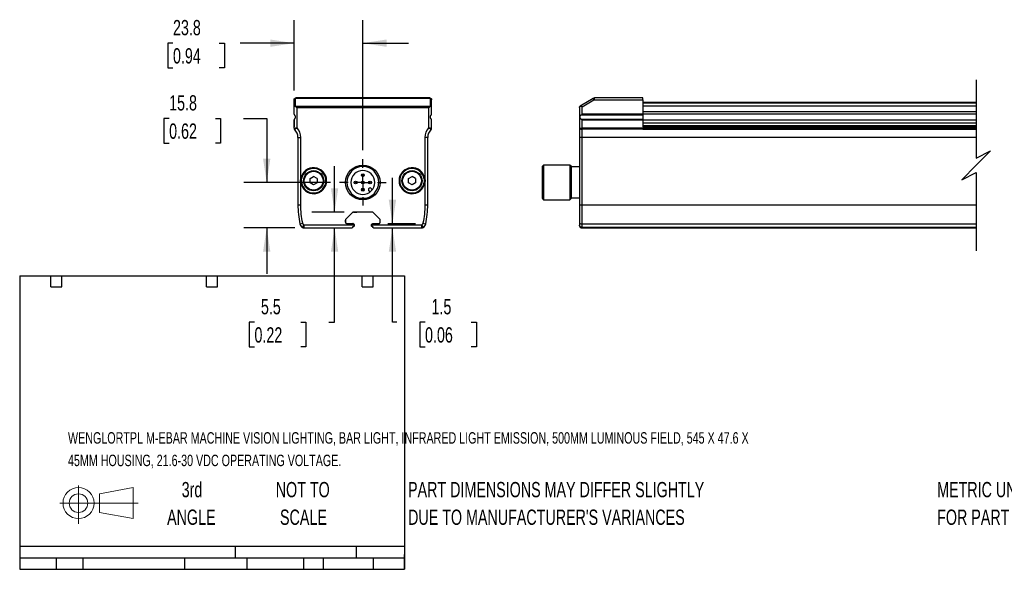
# Model space of a CAD drawing. Header units: millimetres. Extents: x 6 to 1356, y 6 to 1026.
# Tile 1 of 5: x 6 to 689, y 6 to 387. Entities that reach past the tile are written whole.
import ezdxf

# ---------------------------------------------------------------- set-up
doc = ezdxf.new("R2010")
doc.units = ezdxf.units.MM
doc.header["$LTSCALE"] = 5
doc.linetypes.add('CENTERX2', pattern=[20.32, 12.7, -2.54, 2.54, -2.54])
doc.layers.add('CENTER', color=40, linetype='CENTERX2')
doc.layers.add('DIMENSIONS', color=140, linetype='Continuous', lineweight=25)
doc.layers.add('TEXT', color=140, linetype='Continuous', lineweight=25)
doc.styles.add('SLDTEXTSTYLE0', font='TXT', dxfattribs={"width": 0.7})
doc.dimstyles.new('SLDDIMSTYLE1', dxfattribs={"dimtxt": 10.790039, "dimasz": 16.51, "dimexe": 0, "dimexo": 0.0625, "dimgap": 2.69751, "dimtad": 0, "dimtih": 1, "dimtoh": 1, "dimlfac": 0.5, "dimrnd": 1e-09, "dimzin": 12, "dimdsep": 46, "dimtxsty": 'SLDTEXTSTYLE0', "dimsah": 1, "dimcen": 0.09, "dimadec": 0, "dimazin": 3, "dimtfac": 1, "dimtmove": 0, "dimatfit": 0, "dimfxl": 0, "dimfrac": 2, "dimtolj": 1, "dimtzin": 12, "dimarcsym": 0})

# ---------------------------------------------------------------- blocks, each defined once
blk = doc.blocks.new('Block11')
at = {"color": 7, "linetype": 'Continuous', "lineweight": 18}
for p, q in [((12.94, 26.55), (12.94, 0)), ((27.4, 20.84), (50.88, 25.16)), ((27.4, 7.98), (27.4, 20.84)), ((50.88, 25.16), (50.88, 3.66)), ((0, 14.41), (54.37, 14.41)), ((27.4, 7.98), (50.88, 3.66))]:
    blk.add_line(p, q, dxfattribs=at)
for radius in [10.75, 6.43]:
    blk.add_circle((12.94, 14.41), radius, dxfattribs=at)
blk = doc.blocks.new('Block12')
at = {"color": 7, "linetype": 'Continuous'}
blk.add_blockref('Block11', (0, 0), dxfattribs=at)
blk = doc.blocks.new('SW_NOTE_0')
at = {"layer": 'TEXT', "color": 0, "char_height": 7.9375, "attachment_point": 1, "style": 'SLDTEXTSTYLE0'}
for s, insert in [('WENGLORTPL M-EBAR MACHINE VISION LIGHTING, BAR LIGHT, INFRARED LIGHT EMISSION, 500MM LUMINOUS FIELD, 545 X 47.6 X', (0, 10.23)), ('45MM HOUSING, 21.6-30 VDC OPERATING VOLTAGE.', (0, -5.35))]:
    blk.add_mtext(s, dxfattribs=dict(at, insert=insert))
blk = doc.blocks.new('SW_NOTE_0_3')
at = {"layer": 'TEXT', "color": 0, "char_height": 10.5833, "attachment_point": 1, "style": 'SLDTEXTSTYLE0'}
for s, insert in [('PART DIMENSIONS MAY DIFFER SLIGHTLY', (0, 13.64)), ("DUE TO MANUFACTURER'S VARIANCES", (0, -5.47))]:
    blk.add_mtext(s, dxfattribs=dict(at, insert=insert))
blk = doc.blocks.new('SW_NOTE_0_4')
at = {"layer": 'TEXT', "color": 0, "char_height": 10.583, "attachment_point": 2, "style": 'SLDTEXTSTYLE0'}
for s, insert in [('NOT TO', (26.29, 13.64)), ('SCALE', (26.77, -5.47))]:
    blk.add_mtext(s, dxfattribs=dict(at, insert=insert))
blk = doc.blocks.new('SW_NOTE_0_5')
at = {"layer": 'TEXT', "color": 0, "char_height": 10.583, "attachment_point": 2, "style": 'SLDTEXTSTYLE0'}
for s, insert in [('3rd', (11.58, 13.64)), ('ANGLE', (11.09, -5.47))]:
    blk.add_mtext(s, dxfattribs=dict(at, insert=insert))
blk = doc.blocks.new('SW_NOTE_0_6')
at = {"layer": 'TEXT', "color": 0, "char_height": 10.5833, "attachment_point": 1, "style": 'SLDTEXTSTYLE0'}
for s, insert in [('METRIC UNITS USED', (0, 13.64)), ('FOR PART DESIGN', (0, -5.47))]:
    blk.add_mtext(s, dxfattribs=dict(at, insert=insert))
blk = doc.blocks.new('_D_11')
at = {"layer": 'DIMENSIONS'}
for p, q in [((264.76, 245.75), (264.76, 277.5)), ((261.6, 245.75), (280.64, 245.75)), ((264.76, 177.47), (264.76, 242.77)), ((267.9, 177.47), (264.76, 177.47)), ((287.35, 177.47), (283.73, 177.47)), ((283.73, 177.47), (283.73, 160.32)), ((319.42, 177.47), (323.04, 177.47)), ((323.04, 177.47), (323.04, 160.32)), ((283.73, 160.32), (287.35, 160.32)), ((323.04, 160.32), (319.42, 160.32))]:
    blk.add_line(p, q, dxfattribs=at)
for points in [[(264.76, 245.75), (267.3, 262.26), (262.22, 262.26)], [(264.76, 242.77), (262.22, 226.26), (267.3, 226.26)]]:
    blk.add_solid(points, dxfattribs=at)
at = {"layer": 'DIMENSIONS', "char_height": 10.583, "attachment_point": 1, "style": 'SLDTEXTSTYLE0'}
for s, insert in [('1.5', (291.84, 193.53)), ('0.06', (287.35, 173.96))]:
    blk.add_mtext(s, dxfattribs=dict(at, insert=insert))
blk = doc.blocks.new('_D_12')
at = {"layer": 'DIMENSIONS'}
for p, q in [((224.66, 253.8), (224.66, 285.55)), ((231.41, 253.8), (208.78, 253.8)), ((224.66, 177.47), (224.66, 242.77)), ((169.11, 177.47), (165.48, 177.47)), ((165.48, 177.47), (165.48, 160.32)), ((201.17, 177.47), (204.79, 177.47)), ((204.79, 177.47), (204.79, 160.32)), ((220.62, 177.47), (224.66, 177.47)), ((165.48, 160.32), (169.11, 160.32)), ((204.79, 160.32), (201.17, 160.32))]:
    blk.add_line(p, q, dxfattribs=at)
for points in [[(224.66, 253.8), (227.2, 270.31), (222.12, 270.31)], [(224.66, 242.77), (222.12, 226.26), (227.2, 226.26)]]:
    blk.add_solid(points, dxfattribs=at)
at = {"layer": 'DIMENSIONS', "char_height": 10.583, "attachment_point": 1, "style": 'SLDTEXTSTYLE0'}
for s, insert in [('5.5', (173.59, 193.53)), ('0.22', (169.11, 173.96))]:
    blk.add_mtext(s, dxfattribs=dict(at, insert=insert))
blk = doc.blocks.new('_D_13')
at = {"layer": 'DIMENSIONS'}
for p, q in [((109.95, 318.63), (106.33, 318.63)), ((106.33, 318.63), (106.33, 301.48)), ((142.02, 318.63), (145.64, 318.63)), ((145.64, 318.63), (145.64, 301.48)), ((161.47, 318.63), (177.6, 318.63)), ((177.6, 318.63), (177.6, 274.27)), ((106.33, 301.48), (109.95, 301.48)), ((145.64, 301.48), (142.02, 301.48)), ((221.8, 274.27), (161.73, 274.27)), ((197.04, 242.77), (161.73, 242.77)), ((177.6, 242.77), (177.6, 211.02))]:
    blk.add_line(p, q, dxfattribs=at)
for points in [[(177.6, 274.27), (180.14, 290.78), (175.06, 290.78)], [(177.6, 242.77), (175.06, 226.26), (180.14, 226.26)]]:
    blk.add_solid(points, dxfattribs=at)
at = {"layer": 'DIMENSIONS', "char_height": 10.583, "attachment_point": 1, "style": 'SLDTEXTSTYLE0'}
for s, insert in [('15.8', (109.95, 334.69)), ('0.62', (109.95, 315.12))]:
    blk.add_mtext(s, dxfattribs=dict(at, insert=insert))
blk = doc.blocks.new('_D_14')
at = {"layer": 'DIMENSIONS'}
for p, q in [((196.6, 337.92), (196.6, 386.61)), ((244.23, 296.7), (244.23, 386.61)), ((112.62, 370.74), (109, 370.74)), ((109, 370.74), (109, 353.59)), ((144.68, 370.74), (148.31, 370.74)), ((148.31, 370.74), (148.31, 353.59)), ((196.6, 370.74), (159.3, 370.74)), ((244.23, 370.74), (275.98, 370.74)), ((109, 353.59), (112.62, 353.59)), ((148.31, 353.59), (144.68, 353.59))]:
    blk.add_line(p, q, dxfattribs=at)
for points in [[(196.6, 370.74), (180.09, 373.28), (180.09, 368.2)], [(244.23, 370.74), (260.74, 368.2), (260.74, 373.28)]]:
    blk.add_solid(points, dxfattribs=at)
at = {"layer": 'DIMENSIONS', "char_height": 10.583, "attachment_point": 1, "style": 'SLDTEXTSTYLE0'}
for s, insert in [('23.8', (112.62, 386.8)), ('0.94', (112.62, 367.23))]:
    blk.add_mtext(s, dxfattribs=dict(at, insert=insert))
blk = doc.blocks.new('SW_CENTERMARKSYMBOL_0')
at = {"layer": 'CENTER', "color": 0}
for p, q in [((0, 10.16), (0, 16.08)), ((-10.16, 0), (-16.08, 0)), ((0, 0), (-5.08, 0)), ((0, 0), (0, 5.08)), ((0, 0), (0, -5.08)), ((0, 0), (5.08, 0)), ((10.16, 0), (16.08, 0)), ((0, -10.16), (0, -16.08))]:
    blk.add_line(p, q, dxfattribs=at)

msp = doc.modelspace()

# ---------------------------------------------------------------- linework, layer by layer
for p, q in [((196.603, 326.75), (196.603, 331.575)), ((197.603, 327.008), (197.603, 332.432)), ((290.664, 332.774), (197.803, 332.774)), ((197.803, 332.632), (290.664, 332.632)), ((290.863, 332.432), (290.863, 327.008)), ((291.863, 326.75), (291.863, 331.575)), ((403.93, 332.432), (394.889, 327.008)), ((396.404, 326.75), (404.444, 331.575)), ((404.444, 331.574), (438.404, 331.574)), ((438.404, 332.774), (404.777, 332.774)), ((438.404, 331.574), (438.404, 332.774)), ((438.404, 331.574), (438.404, 321.614)), ((669.401, 329.574), (438.404, 329.574)), ((438.404, 329.374), (669.401, 329.374)), ((669.401, 329.174), (438.404, 329.174)), ((196.603, 321.614), (196.603, 326.75)), ((197.603, 327.008), (290.863, 327.008)), ((198.603, 312.195), (198.603, 326.15)), ((198.603, 326.15), (289.863, 326.15)), ((289.863, 326.15), (289.863, 312.195)), ((291.863, 321.614), (291.863, 326.75)), ((394.403, 326.15), (394.403, 312.195)), ((394.767, 326.921), (394.889, 327.008)), ((394.889, 327.008), (394.767, 326.921)), ((395.406, 320.934), (395.797, 321.191)), ((438.404, 320.934), (395.406, 320.934)), ((395.797, 321.191), (396.226, 321.489)), ((396.226, 321.489), (396.252, 321.508)), ((438.404, 321.489), (396.226, 321.489)), ((396.252, 321.508), (396.286, 321.531)), ((438.404, 321.508), (396.252, 321.508)), ((396.286, 321.531), (396.354, 321.579)), ((438.404, 321.531), (396.286, 321.531)), ((396.354, 321.579), (396.404, 321.614)), ((438.404, 321.579), (396.354, 321.579)), ((396.404, 321.614), (396.404, 326.75)), ((438.404, 321.614), (396.404, 321.614)), ((669.401, 327.174), (438.404, 327.174)), ((438.404, 323.479), (669.401, 323.479)), ((438.404, 321.829), (669.401, 321.829)), ((438.404, 321.614), (438.404, 321.579)), ((438.404, 321.579), (438.404, 321.531)), ((438.404, 321.531), (438.404, 321.508)), ((438.404, 321.508), (438.404, 321.489)), ((438.404, 321.489), (438.404, 320.934)), ((438.404, 320.934), (438.404, 319.574)), ((196.603, 311.8), (196.603, 317.535)), ((196.603, 317.535), (196.603, 312.774)), ((291.863, 311.8), (291.863, 317.535)), ((291.863, 312.774), (291.863, 317.535)), ((395.447, 318.188), (395.406, 318.215)), ((395.406, 318.215), (438.404, 318.215)), ((395.505, 318.152), (395.447, 318.188)), ((395.447, 318.188), (438.404, 318.188)), ((395.534, 318.133), (395.505, 318.152)), ((395.505, 318.152), (438.404, 318.152)), ((395.558, 318.118), (395.534, 318.133)), ((395.534, 318.133), (438.404, 318.133)), ((395.966, 317.841), (395.558, 318.118)), ((395.558, 318.118), (438.404, 318.118)), ((396.404, 317.535), (395.966, 317.841)), ((396.404, 311.8), (396.404, 317.535)), ((396.404, 317.535), (438.404, 317.535)), ((438.404, 319.574), (438.404, 318.215)), ((438.404, 318.215), (438.404, 318.188)), ((438.404, 318.188), (438.404, 318.152)), ((438.404, 318.152), (438.404, 318.133)), ((438.404, 318.133), (438.404, 318.118)), ((438.404, 318.118), (438.404, 317.535)), ((438.404, 317.535), (438.404, 312.774)), ((669.401, 317.32), (438.404, 317.32)), ((438.404, 315.67), (669.401, 315.67)), ((394.403, 312.195), (394.403, 305.374)), ((438.404, 311.798), (396.404, 311.8)), ((396.404, 311.095), (396.404, 311.8)), ((438.404, 311.096), (396.404, 311.095)), ((396.404, 305.374), (396.404, 311.095)), ((438.404, 313.774), (669.401, 313.774)), ((669.401, 313.374), (438.404, 313.374)), ((438.404, 312.774), (669.401, 312.774)), ((669.401, 311.798), (438.404, 311.798)), ((438.404, 311.798), (438.404, 311.096)), ((438.404, 311.096), (669.401, 311.096)), ((199.233, 305.374), (201.233, 305.374)), ((199.233, 305.374), (199.233, 258.774)), ((201.233, 276.812), (201.233, 305.374)), ((287.233, 305.374), (287.233, 276.812)), ((289.233, 305.374), (287.233, 305.374)), ((289.233, 258.774), (289.233, 305.374)), ((396.404, 305.374), (394.403, 305.374)), ((394.403, 305.374), (394.403, 276.812)), ((669.401, 305.374), (396.404, 305.374)), ((396.404, 258.774), (396.404, 305.374)), ((369.584, 286.274), (368.584, 285.274)), ((368.584, 285.274), (368.584, 274.274)), ((387.783, 286.274), (369.584, 286.274)), ((369.584, 286.274), (369.584, 262.274)), ((388.784, 285.274), (387.783, 286.274)), ((387.783, 286.274), (387.783, 274.274)), ((388.784, 274.274), (388.784, 285.274)), ((394.403, 285.024), (388.784, 285.024)), ((201.233, 276.812), (201.727, 276.738)), ((201.727, 274.211), (201.233, 274.136)), ((201.233, 258.774), (201.233, 274.136)), ((207.639, 276.914), (210.133, 278.354)), ((207.639, 274.034), (207.639, 276.914)), ((210.133, 272.594), (207.639, 274.034)), ((212.627, 276.914), (210.133, 278.354)), ((212.627, 274.034), (210.133, 272.594)), ((212.627, 276.914), (212.627, 274.034)), ((275.839, 276.914), (278.333, 278.354)), ((275.839, 274.034), (275.839, 276.914)), ((278.333, 272.594), (275.839, 274.034)), ((280.827, 276.914), (278.333, 278.354)), ((280.827, 274.034), (278.333, 272.594)), ((280.827, 276.914), (280.827, 274.034)), ((286.739, 276.738), (287.233, 276.812)), ((287.233, 274.136), (286.739, 274.211)), ((287.233, 274.136), (287.233, 258.774)), ((368.584, 274.274), (368.584, 263.274)), ((387.783, 274.274), (387.783, 262.274)), ((388.784, 263.274), (388.784, 274.274)), ((394.403, 276.812), (394.403, 274.136)), ((394.403, 276.462), (394.403, 275.474)), ((394.403, 275.474), (394.403, 274.486)), ((394.403, 275.474), (394.403, 274.486)), ((394.403, 275.474), (394.403, 274.486)), ((394.403, 274.136), (394.403, 258.774)), ((248.405, 268.405), (249.192, 267.618)), ((250.102, 270.102), (250.889, 269.316)), ((368.584, 263.274), (369.584, 262.274)), ((369.584, 262.274), (387.783, 262.274)), ((387.783, 262.274), (388.784, 263.274)), ((388.784, 263.524), (394.403, 263.524)), ((199.233, 258.774), (201.233, 258.774)), ((237.052, 253.503), (232.504, 248.955)), ((237.061, 253.481), (232.526, 248.946)), ((250.706, 253.796), (237.759, 253.796)), ((237.769, 253.774), (240.033, 253.774)), ((240.033, 253.774), (240.055, 253.796)), ((248.433, 253.774), (248.411, 253.796)), ((250.697, 253.774), (248.433, 253.774)), ((255.94, 248.946), (251.405, 253.481)), ((255.962, 248.955), (251.414, 253.503)), ((287.233, 258.774), (289.233, 258.774)), ((394.403, 258.774), (396.404, 258.774)), ((394.403, 258.774), (394.403, 246.041)), ((396.404, 245.637), (396.404, 258.774)), ((396.404, 258.774), (669.401, 258.774)), ((200.574, 245.637), (202.533, 246.041)), ((232.211, 248.248), (232.211, 246.752)), ((232.233, 246.774), (232.233, 248.239)), ((233.211, 245.752), (237.211, 245.752)), ((233.233, 245.774), (237.233, 245.774)), ((251.233, 245.774), (255.233, 245.774)), ((251.255, 245.752), (255.255, 245.752)), ((256.233, 246.774), (256.233, 248.239)), ((256.255, 246.752), (256.255, 248.248)), ((285.933, 246.041), (287.891, 245.637)), ((394.403, 246.041), (394.403, 244.774)), ((238.214, 244.774), (203.393, 244.774)), ((203.393, 244.774), (203.393, 242.774)), ((203.393, 242.774), (236.833, 242.774)), ((237.233, 243.174), (237.233, 243.374)), ((237.633, 243.774), (237.833, 243.774)), ((238.233, 244.174), (238.233, 244.774)), ((250.233, 244.174), (250.233, 244.774)), ((285.073, 244.774), (250.252, 244.774)), ((250.833, 243.774), (250.633, 243.774)), ((250.833, 243.774), (250.889, 243.77)), ((251.233, 243.174), (251.233, 243.374)), ((251.633, 242.774), (285.073, 242.774)), ((285.073, 242.774), (285.073, 244.774)), ((396.404, 245.637), (669.401, 245.637)), ((396.404, 243.103), (396.404, 245.637)), ((669.401, 243.103), (396.404, 243.103)), ((396.404, 243.103), (396.404, 242.774)), ((396.404, 242.774), (669.401, 242.774))]:
    msp.add_line(p, q)
for centre, radius in [((210.133, 275.474), 7), ((244.233, 274.274), 12), ((244.233, 279.274), 1), ((278.333, 275.474), 7), ((239.233, 274.274), 1), ((244.233, 274.274), 1), ((249.233, 274.274), 1), ((244.233, 269.274), 1)]:
    msp.add_circle(centre, radius)
for centre, radius, start, end in [((191.074, 305.374), 8.159, 360, 44.519596), ((297.392, 305.374), 8.159, 135.480404, 180), ((210.133, 275.474), 8.5, 188.549079, 171.450921), ((244.233, 274.274), 11, 0, 180), ((244.233, 274.274), 8.3, 0, 180), ((278.333, 275.474), 8.5, 8.549079, 351.450921), ((244.233, 274.274), 11, 180, 0), ((244.233, 274.274), 8.3, 180, 0), ((239.233, 274.274), 0.268, 0, 180), ((239.233, 274.274), 0.268, 180, 0), ((244.233, 279.274), 0.268, 0, 180), ((244.233, 279.274), 0.268, 180, 0), ((244.233, 274.274), 0.268, 0, 180), ((244.233, 274.274), 0.268, 180, 0), ((249.233, 274.274), 0.268, 0, 180), ((249.233, 274.274), 0.268, 180, 0), ((244.233, 269.274), 0.268, 0, 180), ((244.233, 269.274), 0.268, 180, 0), ((249.253, 269.254), 1.2, 45, 180), ((249.253, 269.254), 1.2, 180, 225), ((264.233, 258.774), 65, 180, 191.660685), ((237.759, 252.796), 1, 89.999938, 135.000062), ((237.769, 252.774), 1, 90, 135), ((250.697, 252.774), 1, 45, 90), ((250.706, 252.796), 1, 44.999938, 90.000062), ((224.233, 258.774), 65, 348.339315, 360), ((233.211, 248.248), 1, 134.999938, 180.000031), ((233.211, 246.752), 1, 180, 270.000747), ((233.233, 248.239), 1, 135, 180), ((233.233, 246.774), 1, 180, 270), ((237.211, 244.753), 1, 33.547656, 90.000729), ((237.233, 244.774), 1, 0, 90), ((255.233, 248.239), 1, 0, 45), ((255.255, 248.248), 1, 359.999938, 45.000062), ((395.924, 248.414), 2.818, 237.350609, 279.796889), ((204.492, 246.445), 4, 191.660685, 236.666094), ((203.393, 244.774), 2, 236.666094, 270), ((285.073, 244.774), 2, 270, 303.333906), ((283.974, 246.445), 4, 303.333906, 348.339315), ((396.404, 244.774), 2, 180.00041, 270.000551)]:
    msp.add_arc(centre, radius, start, end)
for points, knots in [([(196.603, 331.575), (196.605, 331.625), (196.608, 331.722), (196.635, 331.861), (196.674, 331.987), (196.722, 332.1), (196.777, 332.199), (196.835, 332.285), (196.894, 332.359), (197.008, 332.482), (197.201, 332.628), (197.496, 332.752), (197.702, 332.767), (197.803, 332.774)], [0, 0, 0, 0, 0.0814671, 0.1577432, 0.2288299, 0.2947295, 0.3554453, 0.4109817, 0.461345, 0.5065437, 0.6781882, 0.8424453, 1, 1, 1, 1]), ([(197.603, 332.432), (197.341, 332.432), (197.081, 332.34), (196.711, 332.022), (196.603, 331.799), (196.603, 331.575)], [0, 0, 0, 0, 0.5, 0.5, 1, 1, 1, 1]), ([(197.803, 332.632), (197.789, 332.631), (197.761, 332.629), (197.723, 332.617), (197.689, 332.598), (197.648, 332.563), (197.61, 332.507), (197.605, 332.458), (197.603, 332.432)], [0, 0, 0, 0, 0.08583, 0.1759767, 0.2794135, 0.4022347, 0.6822456, 1, 1, 1, 1]), ([(290.664, 332.774), (290.714, 332.772), (290.815, 332.769), (290.965, 332.739), (291.113, 332.691), (291.256, 332.622), (291.391, 332.533), (291.536, 332.407), (291.688, 332.218), (291.83, 331.932), (291.851, 331.701), (291.863, 331.574)], [0, 0, 0, 0, 0.07815043, 0.15789766, 0.23933585, 0.32255344, 0.40763329, 0.49465295, 0.62645502, 0.7949133, 1, 1, 1, 1]), ([(290.863, 332.432), (290.862, 332.449), (290.86, 332.483), (290.84, 332.531), (290.809, 332.572), (290.77, 332.604), (290.721, 332.627), (290.682, 332.63), (290.664, 332.632)], [0, 0, 0, 0, 0.214888, 0.4126338, 0.59816, 0.7566533, 0.884538, 1, 1, 1, 1]), ([(291.863, 331.575), (291.863, 331.799), (291.755, 332.022), (291.385, 332.34), (291.125, 332.432), (290.863, 332.432)], [0, 0, 0, 0, 0.5, 0.5, 1, 1, 1, 1]), ([(403.93, 332.432), (403.972, 332.457), (404.051, 332.504), (404.143, 332.56), (404.203, 332.596), (404.234, 332.614), (404.252, 332.625), (404.261, 332.63), (404.263, 332.632)], [0, 0, 0, 0, 0.3819972, 0.7062348, 0.8332979, 0.9244555, 0.9801122, 1, 1, 1, 1]), ([(404.263, 332.632), (404.261, 332.63), (404.252, 332.625), (404.234, 332.614), (404.204, 332.596), (404.144, 332.56), (404.051, 332.505), (403.973, 332.458), (403.93, 332.432)], [0, 0, 0, 0, 0.0193744, 0.0746886, 0.1658112, 0.2928786, 0.6147518, 1, 1, 1, 1]), ([(404.444, 331.575), (404.379, 331.684), (404.257, 331.886), (404.099, 332.15), (403.993, 332.327), (403.943, 332.41), (403.93, 332.432)], [0, 0, 0, 0, 0.382701, 0.7071102, 0.9238779, 1, 1, 1, 1]), ([(404.263, 332.632), (404.344, 332.673), (404.505, 332.755), (404.687, 332.768), (404.777, 332.774)], [0, 0, 0, 0, 0.50005095, 1, 1, 1, 1]), ([(404.752, 332.682), (404.723, 332.701), (404.667, 332.737), (404.568, 332.746), (404.473, 332.729), (404.413, 332.705), (404.382, 332.693)], [0, 0, 0, 0, 0.2638565, 0.5021571, 0.7445746, 1, 1, 1, 1]), ([(404.777, 332.774), (404.769, 332.745), (404.751, 332.68), (404.718, 332.563), (404.665, 332.367), (404.596, 332.13), (404.519, 331.847), (404.471, 331.671), (404.444, 331.574)], [0, 0, 0, 0, 0.0722421, 0.1642554, 0.2930418, 0.5605465, 0.7592394, 1, 1, 1, 1]), ([(197.454, 326.921), (197.408, 326.931), (197.314, 326.951), (197.18, 326.965), (197.05, 326.967), (196.929, 326.957), (196.82, 326.935), (196.726, 326.899), (196.66, 326.858), (196.613, 326.806), (196.607, 326.771), (196.603, 326.75)], [0, 0, 0, 0, 0.0890678, 0.1831114, 0.2826182, 0.3879994, 0.4996013, 0.6173773, 0.7496092, 0.8508343, 1, 1, 1, 1]), ([(196.603, 321.614), (196.605, 321.572), (196.607, 321.496), (196.626, 321.397), (196.642, 321.338), (196.65, 321.312), (196.651, 321.31)], [0, 0, 0, 0, 0.4131607, 0.7394256, 0.978784, 1, 1, 1, 1]), ([(196.651, 321.31), (196.669, 321.259), (196.703, 321.165), (196.761, 321.077), (196.788, 321.035)], [0, 0, 0, 0, 0.530129, 1, 1, 1, 1]), ([(196.87, 320.934), (196.993, 320.801), (197.135, 320.607), (197.341, 320.131), (197.403, 319.85), (197.403, 319.298), (197.343, 319.022), (197.136, 318.542), (196.993, 318.347), (196.87, 318.215)], [0, 0, 0, 0, 0.25, 0.25, 0.5, 0.5, 0.75, 0.75, 1, 1, 1, 1]), ([(197.454, 326.921), (197.493, 326.898), (197.576, 326.849), (197.71, 326.764), (197.857, 326.668), (198.04, 326.544), (198.29, 326.372), (198.487, 326.232), (198.603, 326.15)], [0, 0, 0, 0, 0.11050267, 0.23050626, 0.36008854, 0.49931116, 0.70652661, 1, 1, 1, 1]), ([(289.863, 326.15), (289.925, 326.194), (290.041, 326.276), (290.201, 326.389), (290.335, 326.482), (290.52, 326.608), (290.747, 326.762), (290.929, 326.871), (291.012, 326.921)], [0, 0, 0, 0, 0.1576244, 0.2936686, 0.4081329, 0.5010202, 0.7696282, 1, 1, 1, 1]), ([(291.863, 326.75), (291.861, 326.765), (291.858, 326.791), (291.835, 326.825), (291.799, 326.862), (291.74, 326.899), (291.628, 326.942), (291.466, 326.968), (291.25, 326.968), (291.089, 326.936), (291.012, 326.921)], [0, 0, 0, 0, 0.1044095, 0.1877565, 0.2500366, 0.3827238, 0.5006614, 0.6830749, 0.848885, 1, 1, 1, 1]), ([(291.063, 319.574), (291.064, 319.631), (291.067, 319.744), (291.089, 319.91), (291.122, 320.069), (291.169, 320.223), (291.239, 320.402), (291.338, 320.596), (291.469, 320.79), (291.553, 320.886), (291.596, 320.934)], [0, 0, 0, 0, 0.1027657, 0.2030816, 0.302071, 0.4009025, 0.5007501, 0.6658811, 0.8304321, 1, 1, 1, 1]), ([(291.596, 320.934), (291.629, 320.972), (291.698, 321.054), (291.745, 321.143), (291.769, 321.191)], [0, 0, 0, 0, 0.4735661, 1, 1, 1, 1]), ([(291.769, 321.191), (291.77, 321.194), (291.79, 321.237), (291.828, 321.335), (291.845, 321.433), (291.855, 321.489)], [0, 0, 0, 0, 0.0279475, 0.4474191, 1, 1, 1, 1]), ([(291.86, 321.531), (291.86, 321.542), (291.861, 321.561), (291.862, 321.573), (291.862, 321.579)], [0, 0, 0, 0, 0.53295106, 1, 1, 1, 1]), ([(394.403, 326.15), (394.42, 326.293), (394.453, 326.591), (394.66, 326.808), (394.767, 326.921)], [0, 0, 0, 0, 0.4819963, 1, 1, 1, 1]), ([(394.767, 326.921), (394.66, 326.808), (394.453, 326.591), (394.42, 326.293), (394.403, 326.15)], [0, 0, 0, 0, 0.518021, 1, 1, 1, 1]), ([(396.404, 326.75), (396.247, 326.785), (395.943, 326.854), (395.498, 326.935), (395.103, 326.987), (394.865, 326.94), (394.767, 326.921)], [0, 0, 0, 0, 0.2893631, 0.5635321, 0.819793, 1, 1, 1, 1]), ([(394.803, 319.574), (394.809, 319.714), (394.82, 319.984), (394.925, 320.366), (395.107, 320.708), (395.306, 320.859), (395.406, 320.934)], [0, 0, 0, 0, 0.2686919, 0.5220144, 0.7610681, 1, 1, 1, 1]), ([(196.606, 317.617), (196.606, 317.607), (196.605, 317.588), (196.604, 317.576), (196.604, 317.57)], [0, 0, 0, 0, 0.5329616, 1, 1, 1, 1]), ([(196.697, 317.958), (196.696, 317.955), (196.676, 317.912), (196.638, 317.813), (196.621, 317.715), (196.611, 317.659)], [0, 0, 0, 0, 0.0279455, 0.4474394, 1, 1, 1, 1]), ([(196.87, 318.215), (196.837, 318.176), (196.768, 318.095), (196.721, 318.005), (196.697, 317.958)], [0, 0, 0, 0, 0.473569, 1, 1, 1, 1]), ([(291.596, 318.215), (291.571, 318.243), (291.52, 318.299), (291.441, 318.402), (291.364, 318.516), (291.291, 318.642), (291.193, 318.848), (291.087, 319.157), (291.071, 319.434), (291.063, 319.574)], [0, 0, 0, 0, 0.10309003, 0.20358346, 0.30265704, 0.40153852, 0.50146297, 0.74841519, 1, 1, 1, 1]), ([(291.815, 317.841), (291.796, 317.892), (291.761, 317.987), (291.703, 318.076), (291.675, 318.118)], [0, 0, 0, 0, 0.530649, 1, 1, 1, 1]), ([(291.863, 317.535), (291.861, 317.578), (291.859, 317.655), (291.84, 317.755), (291.824, 317.814), (291.815, 317.839), (291.815, 317.841)], [0, 0, 0, 0, 0.4188354, 0.7449608, 0.9783618, 1, 1, 1, 1]), ([(395.406, 318.215), (395.306, 318.29), (395.106, 318.441), (394.924, 318.784), (394.82, 319.165), (394.809, 319.435), (394.803, 319.574)], [0, 0, 0, 0, 0.2395366, 0.4793027, 0.7320033, 1, 1, 1, 1]), ([(196.603, 311.8), (196.605, 311.801), (196.608, 311.802), (196.637, 311.809), (196.684, 311.819), (196.75, 311.832), (196.834, 311.849), (196.936, 311.869), (197.056, 311.893), (197.23, 311.928), (197.485, 311.978), (197.804, 312.041), (198.182, 312.115), (198.443, 312.164), (198.603, 312.195)], [0, 0, 0, 0, 0.0606326, 0.1217722, 0.1834369, 0.2456448, 0.3084133, 0.3717593, 0.4356993, 0.5002493, 0.6176177, 0.7498166, 0.8459784, 1, 1, 1, 1]), ([(196.603, 311.8), (196.603, 311.673), (196.628, 311.541), (196.728, 311.297), (196.803, 311.186), (196.891, 311.095)], [0, 0, 0, 0, 0.5, 0.5, 1, 1, 1, 1]), ([(196.891, 311.095), (196.892, 311.095), (196.939, 311.127), (197.118, 311.247), (197.249, 311.335), (197.726, 311.648), (198.162, 311.926), (198.603, 312.195)], [0, 0, 0, 0, 0.25, 0.25, 0.5, 0.5, 1, 1, 1, 1]), ([(289.863, 312.195), (289.934, 312.181), (290.067, 312.156), (290.25, 312.121), (290.402, 312.091), (290.523, 312.068), (290.722, 312.029), (290.981, 311.978), (291.287, 311.917), (291.537, 311.868), (291.724, 311.831), (291.841, 311.807), (291.856, 311.802), (291.863, 311.8)], [0, 0, 0, 0, 0.068703, 0.1281199, 0.1782478, 0.2190844, 0.2506277, 0.3828283, 0.5002544, 0.6286001, 0.7545825, 0.8783354, 1, 1, 1, 1]), ([(289.863, 312.195), (290.304, 311.926), (290.74, 311.648), (291.217, 311.335), (291.348, 311.247), (291.527, 311.127), (291.574, 311.095), (291.575, 311.095)], [0, 0, 0, 0, 0.5, 0.5, 0.75, 0.75, 1, 1, 1, 1]), ([(291.575, 311.095), (291.663, 311.186), (291.738, 311.297), (291.838, 311.541), (291.863, 311.673), (291.863, 311.8)], [0, 0, 0, 0, 0.5, 0.5, 1, 1, 1, 1]), ([(394.403, 312.195), (394.451, 312.141), (394.598, 311.973), (394.945, 311.931), (395.305, 311.864), (395.781, 311.817), (396.151, 311.807), (396.404, 311.8)], [0, 0, 0, 0, 0.1007609, 0.3154933, 0.466791, 0.6359827, 1, 1, 1, 1]), ([(394.403, 312.195), (394.44, 312.05), (394.524, 311.72), (394.919, 311.449), (395.301, 311.273), (395.775, 311.13), (396.151, 311.109), (396.404, 311.095)], [0, 0, 0, 0, 0.1765637, 0.4030869, 0.5440077, 0.6933261, 1, 1, 1, 1]), ([(201.233, 274.136), (201.571, 271.891), (202.745, 269.856), (206.294, 267.023), (208.539, 266.33), (213.068, 266.669), (215.185, 267.688), (218.275, 271.017), (219.133, 273.204), (219.133, 277.745), (218.275, 279.932), (215.185, 283.261), (213.068, 284.28), (208.539, 284.619), (206.294, 283.925), (202.745, 281.093), (201.571, 279.058), (201.233, 276.812)], [0, 0, 0, 0, 0.125, 0.125, 0.25, 0.25, 0.375, 0.375, 0.5, 0.5, 0.625, 0.625, 0.75, 0.75, 0.875, 0.875, 1, 1, 1, 1]), ([(203.633, 275.474), (203.633, 279.062), (206.546, 281.974), (213.72, 281.974), (216.633, 279.062), (216.633, 275.474)], [0, 0, 0, 0, 0.5, 0.5, 1, 1, 1, 1]), ([(287.233, 276.812), (286.895, 279.058), (285.721, 281.093), (282.172, 283.925), (279.927, 284.619), (275.398, 284.28), (273.281, 283.261), (270.191, 279.932), (269.333, 277.745), (269.333, 275.474)], [0, 0, 0, 0, 0.25, 0.25, 0.5, 0.5, 0.75, 0.75, 1, 1, 1, 1]), ([(271.833, 275.474), (271.833, 279.062), (274.746, 281.974), (281.92, 281.974), (284.833, 279.062), (284.833, 275.474)], [0, 0, 0, 0, 0.5, 0.5, 1, 1, 1, 1]), ([(201.233, 274.136), (201.21, 274.264), (201.163, 274.517), (201.12, 274.9), (201.098, 275.283), (201.098, 275.666), (201.12, 276.049), (201.163, 276.432), (201.21, 276.685), (201.233, 276.812)], [0, 0, 0, 0, 0.1440107, 0.2868702, 0.4290342, 0.5709658, 0.7131298, 0.8559893, 1, 1, 1, 1]), ([(216.633, 275.474), (216.633, 271.887), (213.72, 268.974), (206.546, 268.974), (203.633, 271.887), (203.633, 275.474)], [0, 0, 0, 0, 0.5, 0.5, 1, 1, 1, 1]), ([(269.333, 275.474), (269.333, 273.204), (270.191, 271.017), (273.281, 267.688), (275.398, 266.669), (279.927, 266.33), (282.172, 267.023), (285.721, 269.856), (286.895, 271.891), (287.233, 274.136)], [0, 0, 0, 0, 0.25, 0.25, 0.5, 0.5, 0.75, 0.75, 1, 1, 1, 1]), ([(284.833, 275.474), (284.833, 271.887), (281.92, 268.974), (274.746, 268.974), (271.833, 271.887), (271.833, 275.474)], [0, 0, 0, 0, 0.5, 0.5, 1, 1, 1, 1]), ([(287.233, 276.812), (287.256, 276.685), (287.303, 276.432), (287.346, 276.049), (287.368, 275.666), (287.368, 275.283), (287.346, 274.9), (287.303, 274.517), (287.256, 274.264), (287.233, 274.136)], [0, 0, 0, 0, 0.1440107, 0.2868702, 0.4290342, 0.5709658, 0.7131298, 0.8559893, 1, 1, 1, 1]), ([(250.421, 245.305), (250.512, 245.442), (250.637, 245.556), (250.927, 245.711), (251.091, 245.752), (251.255, 245.752)], [0, 0, 0, 0, 0.5, 0.5, 1, 1, 1, 1]), ([(255.255, 245.752), (255.305, 245.754), (255.401, 245.757), (255.542, 245.786), (255.742, 245.858), (255.927, 245.999), (256.085, 246.18), (256.181, 246.343), (256.244, 246.535), (256.251, 246.678), (256.255, 246.752)], [0, 0, 0, 0, 0.0947402, 0.1847222, 0.2717852, 0.4996591, 0.6176903, 0.7284328, 0.8583791, 1, 1, 1, 1]), ([(202.294, 243.103), (202.294, 243.103), (202.41, 243.279), (202.822, 243.906), (203.101, 244.331), (203.393, 244.774)], [0, 0, 0, 0, 0.5, 0.5, 1, 1, 1, 1]), ([(237.233, 243.174), (237.231, 243.147), (237.228, 243.088), (237.2, 243.008), (237.156, 242.933), (237.087, 242.86), (236.981, 242.791), (236.888, 242.781), (236.833, 242.774)], [0, 0, 0, 0, 0.104533, 0.2225475, 0.3543307, 0.5000883, 0.7051356, 1, 1, 1, 1]), ([(237.233, 243.374), (237.235, 243.405), (237.238, 243.465), (237.271, 243.555), (237.322, 243.632), (237.387, 243.693), (237.461, 243.737), (237.544, 243.768), (237.603, 243.772), (237.633, 243.774)], [0, 0, 0, 0, 0.1787383, 0.34295, 0.4998141, 0.6256867, 0.7506121, 0.8763027, 1, 1, 1, 1]), ([(238.228, 244.113), (238.225, 244.095), (238.216, 244.049), (238.187, 243.983), (238.145, 243.921), (238.078, 243.852), (237.977, 243.789), (237.878, 243.779), (237.833, 243.774)], [0, 0, 0, 0, 0.1014133, 0.2508763, 0.3933906, 0.5012365, 0.7691557, 1, 1, 1, 1]), ([(238.045, 245.305), (238.112, 245.203), (238.159, 245.09), (238.206, 244.9), (238.212, 244.825), (238.214, 244.774)], [0, 0, 0, 0, 0.5, 0.5, 0.94141172, 0.94141172, 0.94141172, 0.94141172]), ([(238.216, 244.71), (238.218, 244.676), (238.223, 244.61), (238.228, 244.544), (238.23, 244.51)], [0, 0, 0, 0, 0.5000051, 1, 1, 1, 1]), ([(250.233, 244.174), (250.233, 244.23), (250.233, 244.34), (250.235, 244.454), (250.236, 244.51)], [0, 0, 0, 0, 0.4999919, 1, 1, 1, 1]), ([(250.633, 243.774), (250.611, 243.775), (250.565, 243.778), (250.497, 243.796), (250.429, 243.827), (250.371, 243.869), (250.321, 243.921), (250.279, 243.982), (250.25, 244.049), (250.241, 244.095), (250.238, 244.113)], [0, 0, 0, 0, 0.1113895, 0.2312683, 0.3604991, 0.4997442, 0.6067345, 0.7492183, 0.8991125, 1, 1, 1, 1]), ([(250.252, 244.774), (250.254, 244.824), (250.26, 244.899), (250.307, 245.089), (250.354, 245.203), (250.421, 245.305)], [0.05869836, 0.05869836, 0.05869836, 0.05869836, 0.5, 0.5, 1, 1, 1, 1]), ([(250.889, 243.77), (250.916, 243.766), (250.969, 243.756), (251.042, 243.72), (251.114, 243.663), (251.181, 243.587), (251.204, 243.524), (251.215, 243.493)], [0, 0, 0, 0, 0.1606704, 0.3245769, 0.5014059, 0.7526517, 1, 1, 1, 1]), ([(251.215, 243.493), (251.22, 243.473), (251.231, 243.433), (251.232, 243.394), (251.233, 243.374)], [0, 0, 0, 0, 0.489152, 1, 1, 1, 1]), ([(251.633, 242.774), (251.604, 242.776), (251.549, 242.78), (251.476, 242.804), (251.418, 242.835), (251.355, 242.882), (251.293, 242.953), (251.243, 243.057), (251.236, 243.137), (251.233, 243.174)], [0, 0, 0, 0, 0.1586115, 0.29485015, 0.40871882, 0.50022644, 0.69133081, 0.85772918, 1, 1, 1, 1]), ([(286.172, 243.103), (286.171, 243.105), (286.169, 243.108), (286.154, 243.13), (286.13, 243.167), (286.096, 243.219), (286.051, 243.287), (285.996, 243.371), (285.929, 243.472), (285.831, 243.622), (285.684, 243.844), (285.501, 244.125), (285.291, 244.441), (285.153, 244.651), (285.073, 244.774)], [0, 0, 0, 0, 0.0595573, 0.1191905, 0.179329, 0.2403765, 0.3027012, 0.3666271, 0.4324273, 0.5003201, 0.6223437, 0.7601551, 0.8599508, 1, 1, 1, 1]), ([(396.404, 243.103), (396.143, 243.128), (395.634, 243.175), (394.977, 243.548), (394.5, 244.099), (394.435, 244.553), (394.403, 244.774)], [0, 0, 0, 0, 0.2702998, 0.5291838, 0.7709992, 1, 1, 1, 1])]:
    msp.add_open_spline(points, degree=3, knots=knots)
for points in [[(197.803, 332.774), (197.803, 332.774), (197.803, 332.724), (197.803, 332.632)], [(290.664, 332.632), (290.664, 332.724), (290.664, 332.774), (290.664, 332.774)], [(196.788, 321.035), (196.792, 321.029), (196.797, 321.022), (196.802, 321.016)], [(196.802, 321.016), (196.806, 321.009), (196.811, 321.003), (196.816, 320.997)], [(196.816, 320.997), (196.826, 320.985), (196.836, 320.972), (196.846, 320.96)], [(196.846, 320.96), (196.854, 320.951), (196.862, 320.943), (196.87, 320.934)], [(197.603, 327.008), (197.553, 326.982), (197.503, 326.953), (197.454, 326.921)], [(291.012, 326.921), (290.963, 326.953), (290.913, 326.982), (290.863, 327.008)], [(291.855, 321.489), (291.856, 321.495), (291.857, 321.502), (291.857, 321.508)], [(291.857, 321.508), (291.858, 321.516), (291.859, 321.524), (291.86, 321.531)], [(291.862, 321.579), (291.863, 321.591), (291.863, 321.602), (291.863, 321.614)], [(196.604, 317.57), (196.603, 317.558), (196.603, 317.546), (196.603, 317.535)], [(196.603, 317.535), (196.603, 317.546), (196.603, 317.558), (196.604, 317.57)], [(196.609, 317.641), (196.608, 317.633), (196.607, 317.625), (196.606, 317.617)], [(196.611, 317.659), (196.61, 317.653), (196.609, 317.647), (196.609, 317.641)], [(291.62, 318.188), (291.612, 318.197), (291.604, 318.206), (291.596, 318.215)], [(291.65, 318.152), (291.64, 318.164), (291.63, 318.176), (291.62, 318.188)], [(291.664, 318.133), (291.66, 318.139), (291.655, 318.145), (291.65, 318.152)], [(291.675, 318.118), (291.672, 318.123), (291.668, 318.128), (291.664, 318.133)], [(201.233, 305.374), (201.233, 307.895), (200.296, 310.326), (198.603, 312.195)], [(289.863, 312.195), (288.17, 310.326), (287.233, 307.895), (287.233, 305.374)], [(201.633, 275.474), (201.633, 275.895), (201.664, 276.317), (201.727, 276.738)], [(201.727, 274.211), (201.664, 274.632), (201.633, 275.053), (201.633, 275.474)], [(286.739, 276.738), (286.802, 276.317), (286.833, 275.895), (286.833, 275.474)], [(286.833, 275.474), (286.833, 275.053), (286.802, 274.632), (286.739, 274.211)], [(202.533, 246.041), (201.669, 250.23), (201.233, 254.497), (201.233, 258.774)], [(287.233, 258.774), (287.233, 254.497), (286.797, 250.23), (285.933, 246.041)], [(203.393, 244.774), (202.95, 245.066), (202.64, 245.521), (202.533, 246.041)], [(285.933, 246.041), (285.826, 245.521), (285.516, 245.066), (285.073, 244.774)], [(238.214, 244.774), (238.214, 244.768), (238.214, 244.761), (238.214, 244.756)], [(238.214, 244.756), (238.215, 244.732), (238.215, 244.717), (238.216, 244.71)], [(238.233, 244.174), (238.233, 244.154), (238.231, 244.134), (238.228, 244.113)], [(238.233, 244.174), (238.232, 244.284), (238.231, 244.397), (238.23, 244.51)], [(250.238, 244.113), (250.235, 244.134), (250.233, 244.154), (250.233, 244.174)], [(250.25, 244.71), (250.245, 244.643), (250.241, 244.577), (250.236, 244.51)], [(250.25, 244.71), (250.251, 244.719), (250.251, 244.734), (250.252, 244.756)], [(250.252, 244.756), (250.252, 244.761), (250.252, 244.768), (250.252, 244.774)]]:
    msp.add_open_spline(points, degree=3)
at = {"layer": 'DIMENSIONS', "color": 140}
for p, q in [((669.401, 345.449), (669.401, 291.174)), ((669.401, 291.174), (679.401, 296.174)), ((679.401, 296.174), (669.401, 286.174)), ((669.401, 286.174), (659.401, 276.174)), ((659.401, 276.174), (669.401, 281.174)), ((669.401, 281.174), (669.401, 226.899))]:
    msp.add_line(p, q, dxfattribs=at)
at = {"layer": 'TEXT'}
for p, q in [((6.35, 209.55), (273.05, 209.55)), ((6.35, 209.55), (6.35, 6.35)), ((27.94, 201.93), (27.94, 209.55)), ((35.56, 201.93), (35.56, 209.55)), ((135.89, 201.93), (135.89, 209.55)), ((143.51, 201.93), (143.51, 209.55)), ((243.84, 201.93), (243.84, 209.55)), ((251.46, 201.93), (251.46, 209.55)), ((273.05, 209.55), (273.05, 6.35)), ((27.94, 201.93), (35.56, 201.93)), ((135.89, 201.93), (143.51, 201.93)), ((243.84, 201.93), (251.46, 201.93)), ((273.05, 22.126), (6.35, 22.126)), ((155.759, 22.126), (155.759, 13.97)), ((239.575, 22.126), (239.575, 13.97)), ((273.05, 13.97), (6.35, 13.97)), ((31.75, 13.97), (31.75, 6.35)), ((50.212, 13.97), (50.212, 6.35)), ((120.646, 13.97), (120.646, 6.35)), ((163.78, 13.97), (163.78, 6.35)), ((203.024, 13.97), (203.024, 6.35)), ((216.812, 13.97), (216.812, 6.35)), ((251.349, 13.97), (251.349, 6.35)), ((273.05, 6.35), (273.05, 16.51)), ((6.35, 6.35), (273.05, 6.35))]:
    msp.add_line(p, q, dxfattribs=at)

# ---------------------------------------------------------------- block references
at = {"layer": 'CENTER'}
msp.add_blockref('SW_CENTERMARKSYMBOL_0', (244.233, 274.274), dxfattribs=at)
at = {"layer": 'TEXT'}
for name, p in [('SW_NOTE_0', (39.829, 91.079)), ('Block12', (34.19, 37.769)), ('SW_NOTE_0_5', (114.237, 53.177)), ('SW_NOTE_0_4', (176.286, 53.177)), ('SW_NOTE_0_3', (275.596, 53.177)), ('SW_NOTE_0_6', (642.392, 53.177))]:
    msp.add_blockref(name, p, dxfattribs=at)

# ---------------------------------------------------------------- dimensions: what is measured, and where the dimension line sits
at = {"layer": 'DIMENSIONS'}
dim = msp.add_linear_dim(base=(244.232975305, 370.739262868), p1=(196.602975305, 331.574506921), p2=(244.232975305, 290.354300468), dimstyle='SLDDIMSTYLE1', dxfattribs=at)
dim.commit()
dim.dimension.update_dxf_attribs({"geometry": '_D_14', "text_midpoint": (128.650973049, 370.739262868), "dimtype": 160})
for base, p1, p2, picture, middle in [((177.601, 274.274), (203.393, 242.774), (228.153, 274.274), '_D_13', (177.601, 318.63)), ((224.655, 242.774), (237.759, 253.796), (236.833, 242.774), '_D_12', (224.655, 177.469)), ((264.763, 242.774), (255.255, 245.752), (251.633, 242.774), '_D_11', (264.763, 177.469))]:
    dim = msp.add_linear_dim(base=base, p1=p1, p2=p2, angle=90, dimstyle='SLDDIMSTYLE1', dxfattribs=at)
    dim.commit()
    dim.dimension.update_dxf_attribs({"geometry": picture, "text_midpoint": middle, "dimtype": 160})

doc.saveas('drawing.dxf')
